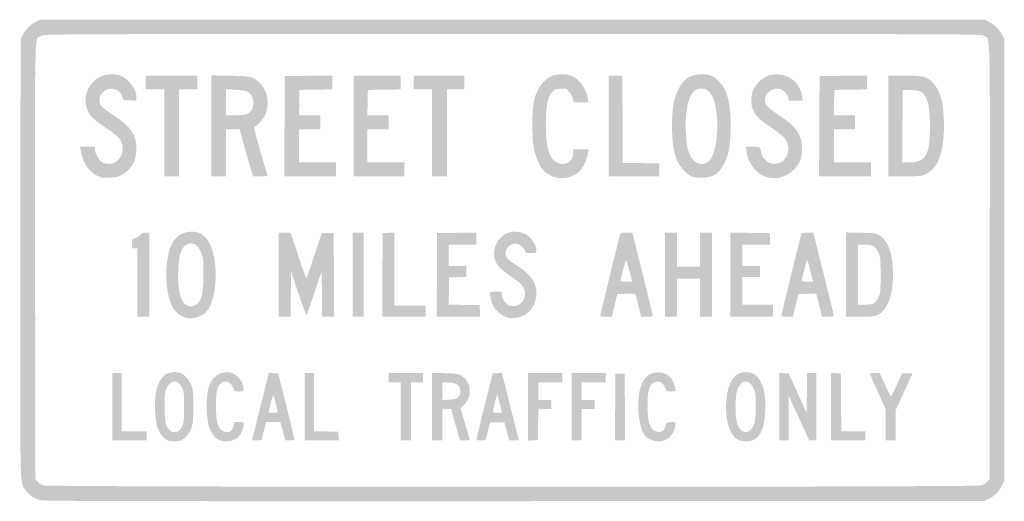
# Model space of a CAD drawing. Header units: inches. Extents: x -30 to 30, y -14.7 to 14.7.
import ezdxf

# ---------------------------------------------------------------- set-up
doc = ezdxf.new("R2010")
doc.units = ezdxf.units.IN
doc.header["$MEASUREMENT"] = 0

msp = doc.modelspace()

# ---------------------------------------------------------------- hatches: boundary and pattern name
h = msp.add_hatch(color=7)
edge = h.paths.add_edge_path()
edge.add_spline(control_points=[(-28.773, -14.612), (-29.124, -14.517), (-29.456, -14.29), (-29.664, -14.003), (-30.025, -13.505), (-30.002, -14.51), (-29.986, 0.143)], knot_values=[0, 0, 0, 0, 1, 1, 1, 2, 2, 2, 2], degree=3, periodic=0)
edge.add_line((-29.986, 0.143), (-29.972, 13.48))
edge.add_line((-29.972, 13.48), (-29.839, 13.734))
edge.add_spline(control_points=[(-29.839, 13.734), (-29.658, 14.079), (-29.407, 14.334), (-29.071, 14.513)], knot_values=[0, 0, 0, 0, 1, 1, 1, 1], degree=3, periodic=0)
edge.add_line((-29.071, 14.513), (-28.79, 14.662))
edge.add_line((-28.79, 14.662), (0, 14.662))
edge.add_line((0, 14.662), (28.79, 14.662))
edge.add_line((28.79, 14.662), (29.071, 14.513))
edge.add_spline(control_points=[(29.071, 14.513), (29.407, 14.334), (29.658, 14.079), (29.839, 13.734)], knot_values=[0, 0, 0, 0, 1, 1, 1, 1], degree=3, periodic=0)
edge.add_line((29.839, 13.734), (29.972, 13.48))
edge.add_line((29.972, 13.48), (29.972, 0.028))
edge.add_line((29.972, 0.028), (29.972, -13.424))
edge.add_line((29.972, -13.424), (29.815, -13.744))
edge.add_spline(control_points=[(29.815, -13.744), (29.637, -14.106), (29.364, -14.371), (28.99, -14.544)], knot_values=[0, 0, 0, 0, 1, 1, 1, 1], degree=3, periodic=0)
edge.add_line((28.99, -14.544), (28.734, -14.662))
edge.add_line((28.734, -14.662), (0.113, -14.673))
edge.add_spline(control_points=[(0.113, -14.673), (-22.837, -14.681), (-28.561, -14.669), (-28.773, -14.612)], knot_values=[0, 0, 0, 0, 1, 1, 1, 1], degree=3, periodic=0)
edge = h.paths.add_edge_path(flags=0)
edge.add_spline(control_points=[(28.609, -13.713), (28.708, -13.67), (28.853, -13.567), (28.931, -13.483)], knot_values=[0, 0, 0, 0, 1, 1, 1, 1], degree=3, periodic=0)
edge.add_line((28.931, -13.483), (29.071, -13.331))
edge.add_line((29.071, -13.331), (29.086, -0.075))
edge.add_spline(control_points=[(29.086, -0.075), (29.102, 14.633), (29.132, 13.431), (28.735, 13.676), (28.552, 13.79), (28.528, 13.79), (0, 13.79), (-28.528, 13.79), (-28.552, 13.79), (-28.735, 13.676), (-29.132, 13.431), (-29.102, 14.633), (-29.086, -0.075)], knot_values=[0, 0, 0, 0, 1, 1, 1, 2, 2, 2, 3, 3, 3, 4, 4, 4, 4], degree=3, periodic=0)
edge.add_line((-29.086, -0.075), (-29.071, -13.331))
edge.add_line((-29.071, -13.331), (-28.931, -13.483))
edge.add_spline(control_points=[(-28.931, -13.483), (-28.853, -13.567), (-28.714, -13.669), (-28.621, -13.71), (-28.365, -13.824), (28.342, -13.826), (28.609, -13.713)], knot_values=[0, 0, 0, 0, 1, 1, 1, 2, 2, 2, 2], degree=3, periodic=0)
h = msp.add_hatch(color=7)
edge = h.paths.add_edge_path()
edge.add_spline(control_points=[(-25.083, 5.067), (-25.725, 5.266), (-26.164, 5.854), (-26.311, 6.712)], knot_values=[0, 0, 0, 0, 1, 1, 1, 1], degree=3, periodic=0)
edge.add_line((-26.311, 6.712), (-26.347, 6.923))
edge.add_line((-26.347, 6.923), (-25.894, 6.923))
edge.add_line((-25.894, 6.923), (-25.441, 6.923))
edge.add_line((-25.441, 6.923), (-25.441, 6.766))
edge.add_spline(control_points=[(-25.441, 6.766), (-25.441, 6.549), (-25.22, 6.137), (-25.029, 5.998), (-24.811, 5.839), (-24.38, 5.84), (-24.165, 6), (-23.893, 6.2), (-23.752, 6.46), (-23.752, 6.759), (-23.752, 7.303), (-23.891, 7.477), (-24.829, 8.108), (-25.543, 8.588), (-25.786, 8.838), (-25.918, 9.224), (-26.276, 10.275), (-25.526, 11.341), (-24.432, 11.334), (-24.226, 11.333), (-23.971, 11.293), (-23.857, 11.244), (-23.363, 11.031), (-22.91, 10.41), (-22.909, 9.946)], knot_values=[0, 0, 0, 0, 1, 1, 1, 2, 2, 2, 3, 3, 3, 4, 4, 4, 5, 5, 5, 6, 6, 6, 7, 7, 7, 8, 8, 8, 8], degree=3, periodic=0)
edge.add_line((-22.909, 9.946), (-22.908, 9.732))
edge.add_line((-22.908, 9.732), (-23.307, 9.749))
edge.add_line((-23.307, 9.749), (-23.707, 9.765))
edge.add_line((-23.707, 9.765), (-23.783, 9.988))
edge.add_spline(control_points=[(-23.783, 9.988), (-23.872, 10.246), (-24.041, 10.395), (-24.301, 10.446), (-24.565, 10.497), (-24.758, 10.432), (-24.971, 10.218), (-25.127, 10.062), (-25.159, 9.988), (-25.159, 9.784), (-25.159, 9.648), (-25.121, 9.482), (-25.073, 9.414), (-25.026, 9.347), (-24.701, 9.102), (-24.351, 8.871), (-23.219, 8.124), (-22.876, 7.603), (-22.921, 6.698), (-22.938, 6.351), (-22.978, 6.154), (-23.067, 5.982), (-23.376, 5.384), (-23.871, 5.058), (-24.508, 5.03), (-24.727, 5.021), (-24.986, 5.037), (-25.083, 5.067)], knot_values=[0, 0, 0, 0, 1, 1, 1, 2, 2, 2, 3, 3, 3, 4, 4, 4, 5, 5, 5, 6, 6, 6, 7, 7, 7, 8, 8, 8, 9, 9, 9, 9], degree=3, periodic=0)
for points in [[(-21.22, 7.767), (-21.22, 10.413), (-21.782, 10.413), (-22.345, 10.413), (-22.345, 10.835), (-22.345, 11.257), (-20.769, 11.257), (-19.193, 11.257), (-19.193, 10.835), (-19.193, 10.413), (-19.756, 10.413), (-20.319, 10.413), (-20.319, 7.767), (-20.319, 5.122), (-20.769, 5.122), (-21.22, 5.122), (-21.22, 7.767)], [(-13.889, 8.175), (-13.874, 11.229), (-12.425, 11.244), (-10.976, 11.259), (-10.976, 10.837), (-10.976, 10.415), (-11.975, 10.4), (-12.974, 10.385), (-12.989, 9.611), (-13.005, 8.837), (-12.356, 8.837), (-11.707, 8.837), (-11.707, 8.415), (-11.707, 7.992), (-12.355, 7.992), (-13.002, 7.992), (-13.002, 6.979), (-13.002, 5.966), (-11.876, 5.966), (-10.75, 5.966), (-10.75, 5.544), (-10.75, 5.122), (-12.327, 5.122), (-13.903, 5.122), (-13.889, 8.175)], [(-9.681, 8.189), (-9.681, 11.257), (-8.246, 11.257), (-6.811, 11.257), (-6.811, 10.836), (-6.811, 10.415), (-7.81, 10.4), (-8.809, 10.385), (-8.824, 9.611), (-8.84, 8.837), (-8.191, 8.837), (-7.542, 8.837), (-7.542, 8.415), (-7.542, 7.992), (-8.189, 7.992), (-8.837, 7.992), (-8.837, 6.979), (-8.837, 5.966), (-7.711, 5.966), (-6.585, 5.966), (-6.585, 5.544), (-6.585, 5.122), (-8.133, 5.122), (-9.681, 5.122), (-9.681, 8.189)], [(-4.897, 7.767), (-4.897, 10.413), (-5.46, 10.413), (-6.023, 10.413), (-6.023, 10.835), (-6.023, 11.257), (-4.475, 11.257), (-2.927, 11.257), (-2.927, 10.835), (-2.927, 10.413), (-3.462, 10.413), (-3.996, 10.413), (-3.996, 7.767), (-3.996, 5.122), (-4.447, 5.122), (-4.897, 5.122), (-4.897, 7.767)], [(5.854, 8.189), (5.854, 11.257), (6.275, 11.257), (6.697, 11.257), (6.711, 8.598), (6.726, 5.938), (7.838, 5.923), (8.949, 5.908), (8.949, 5.515), (8.949, 5.122), (7.402, 5.122), (5.854, 5.122), (5.854, 8.189)], [(18.7, 8.175), (18.715, 11.229), (20.164, 11.244), (21.614, 11.259), (21.614, 10.837), (21.614, 10.415), (20.614, 10.4), (19.615, 10.385), (19.6, 9.611), (19.584, 8.837), (20.233, 8.837), (20.882, 8.837), (20.882, 8.415), (20.882, 7.992), (20.235, 7.992), (19.587, 7.992), (19.587, 6.979), (19.587, 5.966), (20.713, 5.966), (21.839, 5.966), (21.839, 5.544), (21.839, 5.122), (20.262, 5.122), (18.686, 5.122), (18.7, 8.175)], [(-9.737, -0.872), (-9.737, 1.689), (-9.4, 1.689), (-9.062, 1.689), (-9.062, -0.872), (-9.062, -3.433), (-9.4, -3.433), (-9.737, -3.433), (-9.737, -0.872)], [(-7.923, -0.886), (-7.908, 1.66), (-7.556, 1.677), (-7.205, 1.694), (-7.205, -0.532), (-7.205, -2.758), (-6.248, -2.758), (-5.291, -2.758), (-5.291, -3.096), (-5.291, -3.433), (-6.614, -3.433), (-7.937, -3.433), (-7.923, -0.886)], [(-4.602, -0.886), (-4.587, 1.66), (-3.391, 1.676), (-2.195, 1.691), (-2.195, 1.324), (-2.195, 0.957), (-3.039, 0.957), (-3.884, 0.957), (-3.884, 0.31), (-3.884, -0.338), (-3.349, -0.338), (-2.814, -0.338), (-2.814, -0.673), (-2.814, -1.009), (-3.335, -1.025), (-3.856, -1.041), (-3.871, -1.87), (-3.887, -2.699), (-2.942, -2.714), (-1.998, -2.73), (-1.981, -3.082), (-1.965, -3.433), (-3.291, -3.433), (-4.617, -3.433), (-4.602, -0.886)], [(9.287, -0.872), (9.287, 1.689), (9.653, 1.689), (10.019, 1.689), (10.019, 0.647), (10.019, -0.394), (10.722, -0.394), (11.426, -0.394), (11.426, 0.647), (11.426, 1.689), (11.792, 1.689), (12.158, 1.689), (12.158, -0.872), (12.158, -3.433), (11.792, -3.433), (11.426, -3.433), (11.426, -2.28), (11.426, -1.126), (10.722, -1.126), (10.019, -1.126), (10.019, -2.28), (10.019, -3.433), (9.653, -3.433), (9.287, -3.433), (9.287, -0.872)], [(13.283, -0.871), (13.283, 1.691), (14.479, 1.676), (15.675, 1.66), (15.692, 1.309), (15.709, 0.957), (14.862, 0.957), (14.015, 0.957), (14.015, 0.31), (14.015, -0.338), (14.55, -0.338), (15.084, -0.338), (15.084, -0.675), (15.084, -1.013), (14.55, -1.013), (14.015, -1.013), (14.015, -1.857), (14.015, -2.702), (14.944, -2.702), (15.872, -2.702), (15.872, -3.068), (15.872, -3.433), (14.578, -3.433), (13.283, -3.433), (13.283, -0.871)], [(-24.371, -8.921), (-24.371, -6.867), (-24.09, -6.867), (-23.809, -6.867), (-23.809, -8.64), (-23.809, -10.413), (-23.049, -10.413), (-22.289, -10.413), (-22.289, -10.694), (-22.289, -10.976), (-23.33, -10.976), (-24.371, -10.976), (-24.371, -8.921)], [(-12.664, -8.921), (-12.664, -6.867), (-12.383, -6.867), (-12.101, -6.867), (-12.101, -8.638), (-12.101, -10.409), (-11.356, -10.425), (-10.61, -10.441), (-10.593, -10.708), (-10.575, -10.976), (-11.62, -10.976), (-12.664, -10.976), (-12.664, -8.921)], [(-6.811, -9.203), (-6.811, -7.43), (-7.176, -7.43), (-7.542, -7.43), (-7.542, -7.148), (-7.542, -6.867), (-6.501, -6.867), (-5.46, -6.867), (-5.46, -7.148), (-5.46, -7.43), (-5.826, -7.43), (-6.191, -7.43), (-6.191, -9.203), (-6.191, -10.976), (-6.501, -10.976), (-6.811, -10.976), (-6.811, -9.203)], [(0.957, -8.924), (0.957, -6.867), (1.998, -6.867), (3.039, -6.867), (3.039, -7.148), (3.039, -7.43), (2.308, -7.43), (1.576, -7.43), (1.576, -7.964), (1.576, -8.499), (1.97, -8.499), (2.364, -8.499), (2.364, -8.78), (2.364, -9.062), (1.971, -9.062), (1.579, -9.062), (1.563, -10.005), (1.548, -10.947), (1.252, -10.964), (0.957, -10.981), (0.957, -8.924)], [(3.602, -8.921), (3.602, -6.867), (4.644, -6.867), (5.685, -6.867), (5.685, -7.148), (5.685, -7.43), (4.953, -7.43), (4.221, -7.43), (4.221, -7.964), (4.221, -8.499), (4.615, -8.499), (5.009, -8.499), (5.009, -8.78), (5.009, -9.062), (4.615, -9.062), (4.221, -9.062), (4.221, -10.019), (4.221, -10.976), (3.912, -10.976), (3.602, -10.976), (3.602, -8.921)], [(6.261, -8.935), (6.276, -6.895), (6.557, -6.895), (6.839, -6.895), (6.853, -8.935), (6.868, -10.976), (6.557, -10.976), (6.246, -10.976), (6.261, -8.935)], [(16.266, -8.918), (16.266, -6.861), (16.551, -6.878), (16.836, -6.895), (17.381, -8.099), (17.927, -9.303), (17.942, -8.085), (17.957, -6.867), (18.237, -6.867), (18.518, -6.867), (18.518, -8.921), (18.518, -10.976), (18.305, -10.976), (18.091, -10.976), (17.461, -9.611), (16.831, -8.246), (16.83, -9.611), (16.829, -10.976), (16.548, -10.976), (16.266, -10.976), (16.266, -8.918)], [(19.418, -8.918), (19.418, -6.861), (19.714, -6.878), (20.009, -6.895), (20.024, -8.654), (20.039, -10.413), (20.77, -10.413), (21.501, -10.413), (21.501, -10.694), (21.501, -10.976), (20.46, -10.976), (19.418, -10.976), (19.418, -8.918)]]:
    msp.add_hatch(color=7).paths.add_polyline_path(points)
h = msp.add_hatch(color=7)
edge = h.paths.add_edge_path()
edge.add_line((-18.349, 8.194), (-18.349, 11.267))
edge.add_line((-18.349, 11.267), (-17.209, 11.248))
edge.add_spline(control_points=[(-17.209, 11.248), (-15.903, 11.226), (-15.738, 11.18), (-15.318, 10.725), (-14.761, 10.12), (-14.78, 9.011), (-15.358, 8.437), (-15.502, 8.294), (-15.657, 8.165), (-15.704, 8.151), (-15.773, 8.128), (-15.717, 7.878), (-15.381, 6.714), (-15.157, 5.939), (-14.958, 5.264), (-14.939, 5.214), (-14.908, 5.134), (-14.961, 5.122), (-15.357, 5.122)], knot_values=[0, 0, 0, 0, 1, 1, 1, 2, 2, 2, 3, 3, 3, 4, 4, 4, 5, 5, 5, 6, 6, 6, 6], degree=3, periodic=0)
edge.add_line((-15.357, 5.122), (-15.811, 5.122))
edge.add_line((-15.811, 5.122), (-15.916, 5.474))
edge.add_spline(control_points=[(-15.916, 5.474), (-15.974, 5.667), (-16.158, 6.313), (-16.325, 6.909)], knot_values=[0, 0, 0, 0, 1, 1, 1, 1], degree=3, periodic=0)
edge.add_line((-16.325, 6.909), (-16.629, 7.992))
edge.add_line((-16.629, 7.992), (-17.038, 7.992))
edge.add_line((-17.038, 7.992), (-17.448, 7.992))
edge.add_line((-17.448, 7.992), (-17.448, 6.557))
edge.add_line((-17.448, 6.557), (-17.448, 5.122))
edge.add_line((-17.448, 5.122), (-17.899, 5.122))
edge.add_line((-17.899, 5.122), (-18.349, 5.122))
edge.add_line((-18.349, 5.122), (-18.349, 8.194))
edge = h.paths.add_edge_path(flags=0)
edge.add_spline(control_points=[(-16.185, 8.916), (-15.917, 9.028), (-15.794, 9.241), (-15.791, 9.6), (-15.788, 9.935), (-15.915, 10.163), (-16.178, 10.292), (-16.264, 10.333), (-16.584, 10.382), (-16.891, 10.398)], knot_values=[0, 0, 0, 0, 1, 1, 1, 2, 2, 2, 3, 3, 3, 3], degree=3, periodic=0)
edge.add_line((-16.891, 10.398), (-17.448, 10.429))
edge.add_line((-17.448, 10.429), (-17.448, 9.633))
edge.add_line((-17.448, 9.633), (-17.448, 8.837))
edge.add_line((-17.448, 8.837), (-16.912, 8.837))
edge.add_spline(control_points=[(-16.912, 8.837), (-16.576, 8.837), (-16.304, 8.867), (-16.185, 8.916)], knot_values=[0, 0, 0, 0, 1, 1, 1, 1], degree=3, periodic=0)
h = msp.add_hatch(color=7)
edge = h.paths.add_edge_path()
edge.add_spline(control_points=[(2.553, 5.071), (2.456, 5.099), (2.254, 5.204), (2.103, 5.305), (1.884, 5.451), (1.787, 5.573), (1.617, 5.91), (1.294, 6.551), (1.218, 6.994), (1.216, 8.246), (1.214, 9.371), (1.267, 9.739), (1.514, 10.315), (1.673, 10.686), (2.09, 11.116), (2.411, 11.24), (2.786, 11.385), (3.336, 11.371), (3.672, 11.208), (4.12, 10.991), (4.501, 10.434), (4.592, 9.864)], knot_values=[0, 0, 0, 0, 1, 1, 1, 2, 2, 2, 3, 3, 3, 4, 4, 4, 5, 5, 5, 6, 6, 6, 7, 7, 7, 7], degree=3, periodic=0)
edge.add_line((4.592, 9.864), (4.63, 9.625))
edge.add_line((4.63, 9.625), (4.184, 9.625))
edge.add_line((4.184, 9.625), (3.738, 9.625))
edge.add_line((3.738, 9.625), (3.669, 9.884))
edge.add_spline(control_points=[(3.669, 9.884), (3.63, 10.027), (3.524, 10.218), (3.43, 10.312), (3.27, 10.472), (3.239, 10.481), (2.916, 10.457), (2.618, 10.436), (2.552, 10.409), (2.415, 10.256), (2.175, 9.988), (2.079, 9.583), (2.043, 8.695), (2.008, 7.836), (2.081, 7), (2.229, 6.565), (2.417, 6.015), (2.894, 5.744), (3.344, 5.932), (3.569, 6.027), (3.715, 6.282), (3.715, 6.584)], knot_values=[0, 0, 0, 0, 1, 1, 1, 2, 2, 2, 3, 3, 3, 4, 4, 4, 5, 5, 5, 6, 6, 6, 7, 7, 7, 7], degree=3, periodic=0)
edge.add_line((3.715, 6.584), (3.715, 6.754))
edge.add_line((3.715, 6.754), (4.173, 6.754))
edge.add_line((4.173, 6.754), (4.631, 6.754))
edge.add_line((4.631, 6.754), (4.595, 6.487))
edge.add_spline(control_points=[(4.595, 6.487), (4.545, 6.115), (4.256, 5.553), (4.011, 5.351), (3.642, 5.047), (3.037, 4.93), (2.553, 5.071)], knot_values=[0, 0, 0, 0, 1, 1, 1, 2, 2, 2, 2], degree=3, periodic=0)
h = msp.add_hatch(color=7)
edge = h.paths.add_edge_path()
edge.add_spline(control_points=[(10.976, 5.079), (10.662, 5.183), (10.171, 5.712), (10.023, 6.107), (9.8, 6.7), (9.725, 7.227), (9.724, 8.189), (9.723, 9.224), (9.814, 9.773), (10.088, 10.372), (10.395, 11.044), (10.831, 11.333), (11.538, 11.335), (12.051, 11.336), (12.317, 11.216), (12.655, 10.831), (13.112, 10.313), (13.299, 9.543), (13.299, 8.189), (13.299, 7.145), (13.214, 6.589), (12.974, 6.045), (12.661, 5.338), (12.279, 5.055), (11.601, 5.03), (11.366, 5.021), (11.084, 5.044), (10.976, 5.079)], knot_values=[0, 0, 0, 0, 1, 1, 1, 2, 2, 2, 3, 3, 3, 4, 4, 4, 5, 5, 5, 6, 6, 6, 7, 7, 7, 8, 8, 8, 9, 9, 9, 9], degree=3, periodic=0)
edge = h.paths.add_edge_path(flags=0)
edge.add_spline(control_points=[(11.91, 5.993), (12.326, 6.266), (12.577, 7.611), (12.445, 8.865), (12.363, 9.647), (12.248, 9.998), (11.989, 10.256), (11.805, 10.441), (11.742, 10.469), (11.519, 10.469), (10.973, 10.469), (10.689, 9.967), (10.579, 8.811), (10.519, 8.172), (10.576, 7.181), (10.699, 6.726), (10.898, 5.993), (11.424, 5.674), (11.91, 5.993)], knot_values=[0, 0, 0, 0, 1, 1, 1, 2, 2, 2, 3, 3, 3, 4, 4, 4, 5, 5, 5, 6, 6, 6, 6], degree=3, periodic=0)
h = msp.add_hatch(color=7)
edge = h.paths.add_edge_path()
edge.add_spline(control_points=[(15.414, 5.098), (14.852, 5.271), (14.356, 5.93), (14.265, 6.628)], knot_values=[0, 0, 0, 0, 1, 1, 1, 1], degree=3, periodic=0)
edge.add_line((14.265, 6.628), (14.226, 6.923))
edge.add_line((14.226, 6.923), (14.649, 6.923))
edge.add_spline(control_points=[(14.649, 6.923), (15.095, 6.923), (15.141, 6.896), (15.141, 6.628), (15.141, 6.394), (15.406, 6.041), (15.657, 5.941), (16.483, 5.61), (17.16, 6.628), (16.623, 7.392), (16.52, 7.538), (16.236, 7.772), (15.85, 8.028), (14.849, 8.692), (14.568, 9.05), (14.556, 9.673), (14.547, 10.14), (14.669, 10.489), (14.951, 10.803), (15.283, 11.172), (15.63, 11.332), (16.098, 11.333), (16.904, 11.333), (17.546, 10.78), (17.654, 9.991)], knot_values=[0, 0, 0, 0, 1, 1, 1, 2, 2, 2, 3, 3, 3, 4, 4, 4, 5, 5, 5, 6, 6, 6, 7, 7, 7, 8, 8, 8, 8], degree=3, periodic=0)
edge.add_line((17.654, 9.991), (17.689, 9.737))
edge.add_line((17.689, 9.737), (17.266, 9.737))
edge.add_line((17.266, 9.737), (16.843, 9.737))
edge.add_line((16.843, 9.737), (16.809, 9.91))
edge.add_spline(control_points=[(16.809, 9.91), (16.767, 10.118), (16.506, 10.393), (16.301, 10.444), (15.904, 10.544), (15.472, 10.274), (15.398, 9.879), (15.332, 9.526), (15.465, 9.363), (16.241, 8.847), (17.319, 8.13), (17.645, 7.657), (17.644, 6.811), (17.643, 6.19), (17.499, 5.85), (17.072, 5.46), (16.607, 5.035), (16.029, 4.908), (15.414, 5.098)], knot_values=[0, 0, 0, 0, 1, 1, 1, 2, 2, 2, 3, 3, 3, 4, 4, 4, 5, 5, 5, 6, 6, 6, 6], degree=3, periodic=0)
h = msp.add_hatch(color=7)
edge = h.paths.add_edge_path()
edge.add_line((22.908, 8.189), (22.908, 11.257))
edge.add_line((22.908, 11.257), (23.855, 11.257))
edge.add_spline(control_points=[(23.855, 11.257), (25.005, 11.257), (25.253, 11.199), (25.593, 10.851), (26.087, 10.346), (26.294, 9.57), (26.295, 8.218), (26.296, 6.571), (25.935, 5.602), (25.19, 5.255), (24.926, 5.132), (24.837, 5.123), (23.907, 5.123)], knot_values=[0, 0, 0, 0, 1, 1, 1, 2, 2, 2, 3, 3, 3, 4, 4, 4, 4], degree=3, periodic=0)
edge.add_line((23.907, 5.123), (22.908, 5.122))
edge.add_line((22.908, 5.122), (22.908, 8.189))
edge = h.paths.add_edge_path(flags=0)
edge.add_spline(control_points=[(24.847, 6.078), (25.285, 6.289), (25.439, 6.816), (25.439, 8.105), (25.44, 9.053), (25.373, 9.553), (25.199, 9.903), (25.007, 10.29), (24.874, 10.358), (24.285, 10.372)], knot_values=[0, 0, 0, 0, 1, 1, 1, 2, 2, 2, 3, 3, 3, 3], degree=3, periodic=0)
edge.add_line((24.285, 10.372), (23.78, 10.385))
edge.add_line((23.78, 10.385), (23.766, 8.175))
edge.add_line((23.766, 8.175), (23.751, 5.966))
edge.add_line((23.751, 5.966), (24.184, 5.966))
edge.add_spline(control_points=[(24.184, 5.966), (24.501, 5.966), (24.679, 5.996), (24.847, 6.078)], knot_values=[0, 0, 0, 0, 1, 1, 1, 1], degree=3, periodic=0)
h = msp.add_hatch(color=7)
edge = h.paths.add_edge_path()
edge.add_line((-22.852, -1.351), (-22.852, 0.732))
edge.add_line((-22.852, 0.732), (-23.021, 0.732))
edge.add_spline(control_points=[(-23.021, 0.732), (-23.185, 0.732), (-23.189, 0.738), (-23.189, 1.009), (-23.189, 1.275), (-23.182, 1.288), (-22.993, 1.351), (-22.886, 1.386), (-22.749, 1.477), (-22.69, 1.552), (-22.607, 1.657), (-22.529, 1.689), (-22.351, 1.689)], knot_values=[0, 0, 0, 0, 1, 1, 1, 2, 2, 2, 3, 3, 3, 4, 4, 4, 4], degree=3, periodic=0)
edge.add_line((-22.351, 1.689), (-22.12, 1.689))
edge.add_line((-22.12, 1.689), (-22.12, -0.872))
edge.add_line((-22.12, -0.872), (-22.12, -3.433))
edge.add_line((-22.12, -3.433), (-22.486, -3.433))
edge.add_line((-22.486, -3.433), (-22.852, -3.433))
edge.add_line((-22.852, -3.433), (-22.852, -1.351))
h = msp.add_hatch(color=7)
edge = h.paths.add_edge_path()
edge.add_spline(control_points=[(-19.905, -3.495), (-20.18, -3.425), (-20.482, -3.214), (-20.631, -2.99), (-21.125, -2.243), (-21.247, -0.489), (-20.886, 0.678), (-20.673, 1.364), (-20.207, 1.741), (-19.568, 1.744), (-19.158, 1.745), (-18.917, 1.635), (-18.637, 1.317), (-17.915, 0.497), (-17.891, -2.141), (-18.598, -3.067), (-18.869, -3.422), (-19.449, -3.612), (-19.905, -3.495)], knot_values=[0, 0, 0, 0, 1, 1, 1, 2, 2, 2, 3, 3, 3, 4, 4, 4, 5, 5, 5, 6, 6, 6, 6], degree=3, periodic=0)
edge = h.paths.add_edge_path(flags=0)
edge.add_spline(control_points=[(-19.347, -2.75), (-18.95, -2.537), (-18.827, -2.088), (-18.828, -0.844), (-18.829, 0.077), (-18.838, 0.162), (-18.969, 0.473), (-19.133, 0.864), (-19.336, 1.038), (-19.619, 1.03), (-20.127, 1.015), (-20.376, 0.38), (-20.374, -0.897), (-20.373, -1.914), (-20.184, -2.587), (-19.856, -2.745), (-19.686, -2.827), (-19.494, -2.829), (-19.347, -2.75)], knot_values=[0, 0, 0, 0, 1, 1, 1, 2, 2, 2, 3, 3, 3, 4, 4, 4, 5, 5, 5, 6, 6, 6, 6], degree=3, periodic=0)
h = msp.add_hatch(color=7)
edge = h.paths.add_edge_path()
edge.add_line((-14.24, -0.872), (-14.24, 1.689))
edge.add_line((-14.24, 1.689), (-13.877, 1.689))
edge.add_line((-13.877, 1.689), (-13.514, 1.689))
edge.add_line((-13.514, 1.689), (-13.051, 0.281))
edge.add_spline(control_points=[(-13.051, 0.281), (-12.797, -0.493), (-12.574, -1.111), (-12.556, -1.094), (-12.538, -1.076), (-12.319, -0.449), (-12.068, 0.299)], knot_values=[0, 0, 0, 0, 1, 1, 1, 2, 2, 2, 2], degree=3, periodic=0)
edge.add_line((-12.068, 0.299), (-11.613, 1.66))
edge.add_line((-11.613, 1.66), (-11.252, 1.66))
edge.add_line((-11.252, 1.66), (-10.891, 1.66))
edge.add_line((-10.891, 1.66), (-10.877, -0.886))
edge.add_line((-10.877, -0.886), (-10.862, -3.433))
edge.add_line((-10.862, -3.433), (-11.227, -3.433))
edge.add_line((-11.227, -3.433), (-11.593, -3.433))
edge.add_line((-11.593, -3.433), (-11.608, -2.04))
edge.add_line((-11.608, -2.04), (-11.623, -0.647))
edge.add_line((-11.623, -0.647), (-12.067, -1.97))
edge.add_spline(control_points=[(-12.067, -1.97), (-12.311, -2.697), (-12.524, -3.317), (-12.541, -3.346), (-12.558, -3.376), (-12.781, -2.78), (-13.036, -2.023)], knot_values=[0, 0, 0, 0, 1, 1, 1, 2, 2, 2, 2], degree=3, periodic=0)
edge.add_line((-13.036, -2.023), (-13.5, -0.647))
edge.add_line((-13.5, -0.647), (-13.504, -2.04))
edge.add_line((-13.504, -2.04), (-13.508, -3.433))
edge.add_line((-13.508, -3.433), (-13.874, -3.433))
edge.add_line((-13.874, -3.433), (-14.24, -3.433))
edge.add_line((-14.24, -3.433), (-14.24, -0.872))
h = msp.add_hatch(color=7)
edge = h.paths.add_edge_path()
edge.add_spline(control_points=[(-0.253, -3.496), (-0.641, -3.396), (-1.017, -3.09), (-1.199, -2.728), (-1.294, -2.538), (-1.408, -1.99), (-1.362, -1.943), (-1.345, -1.927), (-1.185, -1.914), (-1.004, -1.914)], knot_values=[0, 0, 0, 0, 1, 1, 1, 2, 2, 2, 3, 3, 3, 3], degree=3, periodic=0)
edge.add_line((-1.004, -1.914), (-0.677, -1.914))
edge.add_line((-0.677, -1.914), (-0.639, -2.149))
edge.add_spline(control_points=[(-0.639, -2.149), (-0.615, -2.301), (-0.536, -2.457), (-0.418, -2.586), (-0.254, -2.764), (-0.203, -2.786), (0.048, -2.786), (0.283, -2.786), (0.359, -2.759), (0.502, -2.622), (0.846, -2.292), (0.864, -1.843), (0.546, -1.48), (0.447, -1.367), (0.176, -1.151), (-0.056, -1), (-0.599, -0.647), (-0.892, -0.369), (-1.02, -0.086), (-1.309, 0.55), (-0.963, 1.39), (-0.297, 1.669), (-0.002, 1.793), (0.445, 1.765), (0.771, 1.602), (1.153, 1.411), (1.463, 0.957), (1.463, 0.587), (1.463, 0.457), (1.446, 0.45), (1.127, 0.45), (0.815, 0.45), (0.788, 0.46), (0.755, 0.591), (0.7, 0.811), (0.421, 1.013), (0.172, 1.013), (-0.349, 1.013), (-0.622, 0.381), (-0.246, 0.048), (-0.188, -0.003), (0.092, -0.2), (0.376, -0.389), (1.165, -0.915), (1.461, -1.361), (1.461, -2.026), (1.461, -2.814), (0.929, -3.437), (0.191, -3.512), (0.04, -3.527), (-0.16, -3.52), (-0.253, -3.496)], knot_values=[0, 0, 0, 0, 1, 1, 1, 2, 2, 2, 3, 3, 3, 4, 4, 4, 5, 5, 5, 6, 6, 6, 7, 7, 7, 8, 8, 8, 9, 9, 9, 10, 10, 10, 11, 11, 11, 12, 12, 12, 13, 13, 13, 14, 14, 14, 15, 15, 15, 16, 16, 16, 17, 17, 17, 17], degree=3, periodic=0)
h = msp.add_hatch(color=7)
edge = h.paths.add_edge_path()
edge.add_spline(control_points=[(5.347, -3.385), (5.347, -3.339), (6.503, 1.392), (6.563, 1.59), (6.587, 1.67), (6.659, 1.689), (6.948, 1.689)], knot_values=[0, 0, 0, 0, 1, 1, 1, 2, 2, 2, 2], degree=3, periodic=0)
edge.add_line((6.948, 1.689), (7.303, 1.689))
edge.add_line((7.303, 1.689), (7.929, -0.816))
edge.add_spline(control_points=[(7.929, -0.816), (8.274, -2.193), (8.555, -3.345), (8.555, -3.377), (8.555, -3.409), (8.4, -3.433), (8.196, -3.433)], knot_values=[0, 0, 0, 0, 1, 1, 1, 2, 2, 2, 2], degree=3, periodic=0)
edge.add_line((8.196, -3.433), (7.837, -3.433))
edge.add_line((7.837, -3.433), (7.715, -2.941))
edge.add_spline(control_points=[(7.715, -2.941), (7.648, -2.67), (7.568, -2.353), (7.537, -2.235)], knot_values=[0, 0, 0, 0, 1, 1, 1, 1], degree=3, periodic=0)
edge.add_line((7.537, -2.235), (7.481, -2.022))
edge.add_line((7.481, -2.022), (6.934, -2.038))
edge.add_line((6.934, -2.038), (6.388, -2.054))
edge.add_line((6.388, -2.054), (6.223, -2.744))
edge.add_line((6.223, -2.744), (6.057, -3.433))
edge.add_line((6.057, -3.433), (5.702, -3.433))
edge.add_spline(control_points=[(5.702, -3.433), (5.507, -3.433), (5.347, -3.412), (5.347, -3.385)], knot_values=[0, 0, 0, 0, 1, 1, 1, 1], degree=3, periodic=0)
edge = h.paths.add_edge_path(flags=0)
edge.add_spline(control_points=[(7.124, -0.621), (7.03, -0.251), (6.937, 0.034), (6.918, 0.012), (6.887, -0.023), (6.585, -1.183), (6.585, -1.265), (6.585, -1.281), (6.745, -1.295), (6.94, -1.295)], knot_values=[0, 0, 0, 0, 1, 1, 1, 2, 2, 2, 3, 3, 3, 3], degree=3, periodic=0)
edge.add_line((6.94, -1.295), (7.294, -1.295))
edge.add_line((7.294, -1.295), (7.124, -0.621))
h = msp.add_hatch(color=7)
edge = h.paths.add_edge_path()
edge.add_spline(control_points=[(16.379, -3.385), (16.379, -3.339), (17.535, 1.392), (17.595, 1.59), (17.619, 1.67), (17.691, 1.689), (17.98, 1.689)], knot_values=[0, 0, 0, 0, 1, 1, 1, 2, 2, 2, 2], degree=3, periodic=0)
edge.add_line((17.98, 1.689), (18.335, 1.689))
edge.add_line((18.335, 1.689), (18.961, -0.816))
edge.add_spline(control_points=[(18.961, -0.816), (19.305, -2.193), (19.587, -3.345), (19.587, -3.377), (19.587, -3.409), (19.432, -3.433), (19.228, -3.433)], knot_values=[0, 0, 0, 0, 1, 1, 1, 2, 2, 2, 2], degree=3, periodic=0)
edge.add_line((19.228, -3.433), (18.869, -3.433))
edge.add_line((18.869, -3.433), (18.747, -2.941))
edge.add_spline(control_points=[(18.747, -2.941), (18.68, -2.67), (18.599, -2.353), (18.569, -2.235)], knot_values=[0, 0, 0, 0, 1, 1, 1, 1], degree=3, periodic=0)
edge.add_line((18.569, -2.235), (18.512, -2.022))
edge.add_line((18.512, -2.022), (17.968, -2.038))
edge.add_line((17.968, -2.038), (17.424, -2.054))
edge.add_line((17.424, -2.054), (17.256, -2.744))
edge.add_line((17.256, -2.744), (17.087, -3.433))
edge.add_line((17.087, -3.433), (16.733, -3.433))
edge.add_spline(control_points=[(16.733, -3.433), (16.538, -3.433), (16.379, -3.412), (16.379, -3.385)], knot_values=[0, 0, 0, 0, 1, 1, 1, 1], degree=3, periodic=0)
edge = h.paths.add_edge_path(flags=0)
edge.add_spline(control_points=[(18.156, -0.621), (18.062, -0.251), (17.969, 0.034), (17.95, 0.012), (17.919, -0.023), (17.617, -1.183), (17.617, -1.265), (17.617, -1.281), (17.777, -1.295), (17.972, -1.295)], knot_values=[0, 0, 0, 0, 1, 1, 1, 2, 2, 2, 3, 3, 3, 3], degree=3, periodic=0)
edge.add_line((17.972, -1.295), (18.326, -1.295))
edge.add_line((18.326, -1.295), (18.156, -0.621))
h = msp.add_hatch(color=7)
edge = h.paths.add_edge_path()
edge.add_line((20.319, -0.867), (20.319, 1.7))
edge.add_line((20.319, 1.7), (21.234, 1.68))
edge.add_spline(control_points=[(21.234, 1.68), (22.025, 1.663), (22.174, 1.645), (22.339, 1.548), (22.902, 1.216), (23.188, 0.389), (23.186, -0.901), (23.184, -2.157), (22.85, -3.036), (22.267, -3.318), (22.058, -3.419), (21.92, -3.433), (21.174, -3.433)], knot_values=[0, 0, 0, 0, 1, 1, 1, 2, 2, 2, 3, 3, 3, 4, 4, 4, 4], degree=3, periodic=0)
edge.add_line((21.174, -3.433), (20.319, -3.433))
edge.add_line((20.319, -3.433), (20.319, -0.867))
edge = h.paths.add_edge_path(flags=0)
edge.add_spline(control_points=[(22.008, -2.631), (22.085, -2.592), (22.212, -2.434), (22.289, -2.28), (22.425, -2.008), (22.43, -1.959), (22.43, -0.901), (22.43, 0.137), (22.422, 0.213), (22.295, 0.495), (22.125, 0.872), (21.968, 0.957), (21.447, 0.957)], knot_values=[0, 0, 0, 0, 1, 1, 1, 2, 2, 2, 3, 3, 3, 4, 4, 4, 4], degree=3, periodic=0)
edge.add_line((21.447, 0.957), (21.051, 0.957))
edge.add_line((21.051, 0.957), (21.051, -0.872))
edge.add_line((21.051, -0.872), (21.051, -2.702))
edge.add_line((21.051, -2.702), (21.459, -2.701))
edge.add_spline(control_points=[(21.459, -2.701), (21.683, -2.7), (21.93, -2.669), (22.008, -2.631)], knot_values=[0, 0, 0, 0, 1, 1, 1, 1], degree=3, periodic=0)
h = msp.add_hatch(color=7)
edge = h.paths.add_edge_path()
edge.add_spline(control_points=[(-20.994, -10.969), (-21.334, -10.833), (-21.617, -10.387), (-21.721, -9.823), (-21.755, -9.641), (-21.782, -9.21), (-21.782, -8.866), (-21.782, -7.392), (-21.267, -6.662), (-20.347, -6.835), (-20.055, -6.89), (-19.729, -7.208), (-19.577, -7.589), (-19.461, -7.878), (-19.449, -8.002), (-19.448, -8.893), (-19.447, -9.71), (-19.464, -9.929), (-19.551, -10.179), (-19.667, -10.511), (-19.913, -10.825), (-20.156, -10.95), (-20.334, -11.043), (-20.784, -11.053), (-20.994, -10.969)], knot_values=[0, 0, 0, 0, 1, 1, 1, 2, 2, 2, 3, 3, 3, 4, 4, 4, 5, 5, 5, 6, 6, 6, 7, 7, 7, 8, 8, 8, 8], degree=3, periodic=0)
edge = h.paths.add_edge_path(flags=0)
edge.add_spline(control_points=[(-20.372, -10.411), (-20.312, -10.379), (-20.206, -10.246), (-20.136, -10.115), (-20.019, -9.897), (-20.009, -9.805), (-20.009, -8.949), (-20.009, -8.122), (-20.022, -7.992), (-20.128, -7.763), (-20.36, -7.262), (-20.817, -7.26), (-21.063, -7.759), (-21.18, -7.998), (-21.191, -8.098), (-21.191, -8.893), (-21.191, -9.604), (-21.172, -9.815), (-21.088, -10.033), (-20.937, -10.425), (-20.665, -10.568), (-20.372, -10.411)], knot_values=[0, 0, 0, 0, 1, 1, 1, 2, 2, 2, 3, 3, 3, 4, 4, 4, 5, 5, 5, 6, 6, 6, 7, 7, 7, 7], degree=3, periodic=0)
h = msp.add_hatch(color=7)
edge = h.paths.add_edge_path()
edge.add_spline(control_points=[(-17.897, -10.933), (-18.404, -10.678), (-18.63, -10.045), (-18.63, -8.88), (-18.63, -8.084), (-18.537, -7.629), (-18.305, -7.289), (-18.027, -6.884), (-17.469, -6.706), (-17.038, -6.887), (-16.797, -6.987), (-16.512, -7.318), (-16.439, -7.583), (-16.333, -7.965), (-16.347, -7.992), (-16.653, -7.992), (-16.924, -7.992), (-16.927, -7.991), (-17.021, -7.745), (-17.17, -7.356), (-17.567, -7.26), (-17.835, -7.548), (-18.004, -7.729), (-18.068, -8.092), (-18.068, -8.88), (-18.068, -9.919), (-17.919, -10.349), (-17.526, -10.448), (-17.257, -10.515), (-17.091, -10.412), (-16.998, -10.117)], knot_values=[0, 0, 0, 0, 1, 1, 1, 2, 2, 2, 3, 3, 3, 4, 4, 4, 5, 5, 5, 6, 6, 6, 7, 7, 7, 8, 8, 8, 9, 9, 9, 10, 10, 10, 10], degree=3, periodic=0)
edge.add_line((-16.998, -10.117), (-16.914, -9.85))
edge.add_line((-16.914, -9.85), (-16.646, -9.85))
edge.add_spline(control_points=[(-16.646, -9.85), (-16.403, -9.85), (-16.379, -9.862), (-16.379, -9.982), (-16.379, -10.163), (-16.486, -10.465), (-16.617, -10.653), (-16.86, -11.002), (-17.488, -11.139), (-17.897, -10.933)], knot_values=[0, 0, 0, 0, 1, 1, 1, 2, 2, 2, 3, 3, 3, 3], degree=3, periodic=0)
h = msp.add_hatch(color=7)
edge = h.paths.add_edge_path()
edge.add_spline(control_points=[(-15.851, -10.88), (-15.834, -10.824), (-15.601, -9.897), (-15.332, -8.82)], knot_values=[0, 0, 0, 0, 1, 1, 1, 1], degree=3, periodic=0)
edge.add_line((-15.332, -8.82), (-14.844, -6.861))
edge.add_line((-14.844, -6.861), (-14.559, -6.878))
edge.add_line((-14.559, -6.878), (-14.275, -6.895))
edge.add_line((-14.275, -6.895), (-13.781, -8.865))
edge.add_spline(control_points=[(-13.781, -8.865), (-13.509, -9.948), (-13.286, -10.867), (-13.285, -10.905), (-13.284, -10.952), (-13.376, -10.976), (-13.563, -10.976)], knot_values=[0, 0, 0, 0, 1, 1, 1, 2, 2, 2, 2], degree=3, periodic=0)
edge.add_line((-13.563, -10.976), (-13.842, -10.976))
edge.add_line((-13.842, -10.976), (-13.904, -10.736))
edge.add_spline(control_points=[(-13.904, -10.736), (-13.938, -10.605), (-14.005, -10.352), (-14.054, -10.174)], knot_values=[0, 0, 0, 0, 1, 1, 1, 1], degree=3, periodic=0)
edge.add_line((-14.054, -10.174), (-14.142, -9.85))
edge.add_line((-14.142, -9.85), (-14.58, -9.85))
edge.add_line((-14.58, -9.85), (-15.017, -9.85))
edge.add_line((-15.017, -9.85), (-15.149, -10.399))
edge.add_line((-15.149, -10.399), (-15.281, -10.947))
edge.add_line((-15.281, -10.947), (-15.582, -10.965))
edge.add_spline(control_points=[(-15.582, -10.965), (-15.849, -10.98), (-15.879, -10.971), (-15.851, -10.88)], knot_values=[0, 0, 0, 0, 1, 1, 1, 1], degree=3, periodic=0)
edge = h.paths.add_edge_path(flags=0)
edge.add_spline(control_points=[(-14.316, -9.16), (-14.335, -9.091), (-14.393, -8.85), (-14.446, -8.626), (-14.499, -8.401), (-14.558, -8.218), (-14.578, -8.218), (-14.597, -8.218), (-14.657, -8.401), (-14.71, -8.626), (-14.763, -8.85), (-14.821, -9.091), (-14.839, -9.16), (-14.871, -9.28), (-14.856, -9.287), (-14.578, -9.287), (-14.3, -9.287), (-14.285, -9.28), (-14.316, -9.16)], knot_values=[0, 0, 0, 0, 1, 1, 1, 2, 2, 2, 3, 3, 3, 4, 4, 4, 5, 5, 5, 6, 6, 6, 6], degree=3, periodic=0)
h = msp.add_hatch(color=7)
edge = h.paths.add_edge_path()
edge.add_line((-4.897, -8.916), (-4.897, -6.856))
edge.add_line((-4.897, -6.856), (-4.123, -6.875))
edge.add_spline(control_points=[(-4.123, -6.875), (-3.432, -6.893), (-3.325, -6.909), (-3.125, -7.027), (-3.002, -7.1), (-2.863, -7.213), (-2.816, -7.278), (-2.476, -7.749), (-2.53, -8.408), (-2.939, -8.798)], knot_values=[0, 0, 0, 0, 1, 1, 1, 2, 2, 2, 3, 3, 3, 3], degree=3, periodic=0)
edge.add_line((-2.939, -8.798), (-3.164, -9.013))
edge.add_line((-3.164, -9.013), (-2.903, -9.91))
edge.add_spline(control_points=[(-2.903, -9.91), (-2.759, -10.404), (-2.627, -10.846), (-2.609, -10.892), (-2.583, -10.96), (-2.636, -10.976), (-2.885, -10.976)], knot_values=[0, 0, 0, 0, 1, 1, 1, 2, 2, 2, 2], degree=3, periodic=0)
edge.add_line((-2.885, -10.976), (-3.194, -10.976))
edge.add_line((-3.194, -10.976), (-3.465, -10.019))
edge.add_line((-3.465, -10.019), (-3.736, -9.062))
edge.add_line((-3.736, -9.062), (-4.007, -9.062))
edge.add_line((-4.007, -9.062), (-4.278, -9.062))
edge.add_line((-4.278, -9.062), (-4.278, -10.019))
edge.add_line((-4.278, -10.019), (-4.278, -10.976))
edge.add_line((-4.278, -10.976), (-4.587, -10.976))
edge.add_line((-4.587, -10.976), (-4.897, -10.976))
edge.add_line((-4.897, -10.976), (-4.897, -8.916))
edge = h.paths.add_edge_path(flags=0)
edge.add_spline(control_points=[(-3.327, -8.364), (-3.164, -8.216), (-3.122, -7.933), (-3.232, -7.721), (-3.334, -7.523), (-3.582, -7.43), (-4.01, -7.43)], knot_values=[0, 0, 0, 0, 1, 1, 1, 2, 2, 2, 2], degree=3, periodic=0)
edge.add_line((-4.01, -7.43), (-4.278, -7.43))
edge.add_line((-4.278, -7.43), (-4.278, -7.971))
edge.add_line((-4.278, -7.971), (-4.278, -8.511))
edge.add_line((-4.278, -8.511), (-3.861, -8.49))
edge.add_spline(control_points=[(-3.861, -8.49), (-3.553, -8.475), (-3.413, -8.441), (-3.327, -8.364)], knot_values=[0, 0, 0, 0, 1, 1, 1, 1], degree=3, periodic=0)
h = msp.add_hatch(color=7)
edge = h.paths.add_edge_path()
edge.add_spline(control_points=[(-2.193, -10.905), (-2.193, -10.867), (-1.97, -9.948), (-1.698, -8.865)], knot_values=[0, 0, 0, 0, 1, 1, 1, 1], degree=3, periodic=0)
edge.add_line((-1.698, -8.865), (-1.204, -6.895))
edge.add_line((-1.204, -6.895), (-0.919, -6.878))
edge.add_line((-0.919, -6.878), (-0.635, -6.861))
edge.add_line((-0.635, -6.861), (-0.146, -8.82))
edge.add_spline(control_points=[(-0.146, -8.82), (0.122, -9.897), (0.355, -10.823), (0.372, -10.877), (0.398, -10.962), (0.361, -10.976), (0.101, -10.976)], knot_values=[0, 0, 0, 0, 1, 1, 1, 2, 2, 2, 2], degree=3, periodic=0)
edge.add_line((0.101, -10.976), (-0.199, -10.976))
edge.add_line((-0.199, -10.976), (-0.343, -10.427))
edge.add_line((-0.343, -10.427), (-0.486, -9.878))
edge.add_line((-0.486, -9.878), (-0.929, -9.878))
edge.add_line((-0.929, -9.878), (-1.372, -9.878))
edge.add_line((-1.372, -9.878), (-1.468, -10.272))
edge.add_spline(control_points=[(-1.468, -10.272), (-1.52, -10.489), (-1.579, -10.736), (-1.599, -10.821), (-1.632, -10.964), (-1.655, -10.976), (-1.915, -10.976), (-2.102, -10.976), (-2.195, -10.952), (-2.193, -10.905)], knot_values=[0, 0, 0, 0, 1, 1, 1, 2, 2, 2, 3, 3, 3, 3], degree=3, periodic=0)
edge = h.paths.add_edge_path(flags=0)
edge.add_spline(control_points=[(-0.77, -8.738), (-0.847, -8.437), (-0.917, -8.182), (-0.926, -8.174), (-0.948, -8.152), (-1.182, -9.091), (-1.182, -9.201), (-1.182, -9.267), (-1.117, -9.287), (-0.907, -9.287)], knot_values=[0, 0, 0, 0, 1, 1, 1, 2, 2, 2, 3, 3, 3, 3], degree=3, periodic=0)
edge.add_line((-0.907, -9.287), (-0.631, -9.287))
edge.add_line((-0.631, -9.287), (-0.77, -8.738))
h = msp.add_hatch(color=7)
edge = h.paths.add_edge_path()
edge.add_spline(control_points=[(8.4, -10.913), (8.268, -10.848), (8.106, -10.719), (8.041, -10.627), (7.846, -10.354), (7.71, -9.813), (7.674, -9.177), (7.613, -8.098), (7.838, -7.29), (8.278, -6.998), (8.72, -6.706), (9.362, -6.79), (9.659, -7.179), (9.812, -7.379), (9.982, -7.859), (9.93, -7.943), (9.913, -7.97), (9.788, -7.992), (9.652, -7.992), (9.413, -7.992), (9.401, -7.984), (9.293, -7.74), (9.16, -7.438), (8.977, -7.333), (8.717, -7.408), (8.463, -7.48), (8.336, -7.685), (8.265, -8.135), (8.196, -8.574), (8.235, -9.588), (8.333, -9.93), (8.515, -10.56), (9.217, -10.661), (9.336, -10.074), (9.373, -9.89), (9.391, -9.877), (9.62, -9.86), (9.954, -9.836), (9.991, -9.891), (9.886, -10.253), (9.692, -10.922), (9.02, -11.22), (8.4, -10.913)], knot_values=[0, 0, 0, 0, 1, 1, 1, 2, 2, 2, 3, 3, 3, 4, 4, 4, 5, 5, 5, 6, 6, 6, 7, 7, 7, 8, 8, 8, 9, 9, 9, 10, 10, 10, 11, 11, 11, 12, 12, 12, 13, 13, 13, 14, 14, 14, 14], degree=3, periodic=0)
h = msp.add_hatch(color=7)
edge = h.paths.add_edge_path()
edge.add_spline(control_points=[(13.705, -10.906), (13.186, -10.605), (12.907, -9.518), (13.05, -8.354), (13.179, -7.307), (13.567, -6.809), (14.252, -6.811), (15.047, -6.814), (15.463, -7.647), (15.405, -9.118), (15.366, -10.092), (15.195, -10.582), (14.788, -10.883), (14.546, -11.063), (13.996, -11.074), (13.705, -10.906)], knot_values=[0, 0, 0, 0, 1, 1, 1, 2, 2, 2, 3, 3, 3, 4, 4, 4, 5, 5, 5, 5], degree=3, periodic=0)
edge = h.paths.add_edge_path(flags=0)
edge.add_spline(control_points=[(14.481, -10.356), (14.746, -10.148), (14.831, -9.799), (14.831, -8.921), (14.831, -8.293), (14.81, -8.079), (14.728, -7.866), (14.467, -7.19), (13.908, -7.222), (13.693, -7.926), (13.556, -8.377), (13.558, -9.538), (13.698, -9.948), (13.861, -10.425), (14.181, -10.592), (14.481, -10.356)], knot_values=[0, 0, 0, 0, 1, 1, 1, 2, 2, 2, 3, 3, 3, 4, 4, 4, 5, 5, 5, 5], degree=3, periodic=0)
h = msp.add_hatch(color=7)
edge = h.paths.add_edge_path()
edge.add_line((22.739, -10.019), (22.739, -9.062))
edge.add_line((22.739, -9.062), (22.261, -7.999))
edge.add_spline(control_points=[(22.261, -7.999), (21.998, -7.414), (21.782, -6.92), (21.782, -6.901), (21.782, -6.882), (21.916, -6.867), (22.08, -6.867)], knot_values=[0, 0, 0, 0, 1, 1, 1, 2, 2, 2, 2], degree=3, periodic=0)
edge.add_line((22.08, -6.867), (22.377, -6.867))
edge.add_line((22.377, -6.867), (22.711, -7.598))
edge.add_spline(control_points=[(22.711, -7.598), (22.894, -8), (23.063, -8.31), (23.085, -8.287), (23.108, -8.264), (23.263, -7.942), (23.43, -7.57)], knot_values=[0, 0, 0, 0, 1, 1, 1, 2, 2, 2, 2], degree=3, periodic=0)
edge.add_line((23.43, -7.57), (23.735, -6.895))
edge.add_line((23.735, -6.895), (24.06, -6.878))
edge.add_spline(control_points=[(24.06, -6.878), (24.311, -6.865), (24.379, -6.878), (24.356, -6.934), (24.339, -6.974), (24.108, -7.481), (23.842, -8.059)], knot_values=[0, 0, 0, 0, 1, 1, 1, 2, 2, 2, 2], degree=3, periodic=0)
edge.add_line((23.842, -8.059), (23.358, -9.11))
edge.add_line((23.358, -9.11), (23.358, -10.043))
edge.add_line((23.358, -10.043), (23.358, -10.976))
edge.add_line((23.358, -10.976), (23.049, -10.976))
edge.add_line((23.049, -10.976), (22.739, -10.976))
edge.add_line((22.739, -10.976), (22.739, -10.019))

doc.saveas('drawing.dxf')
